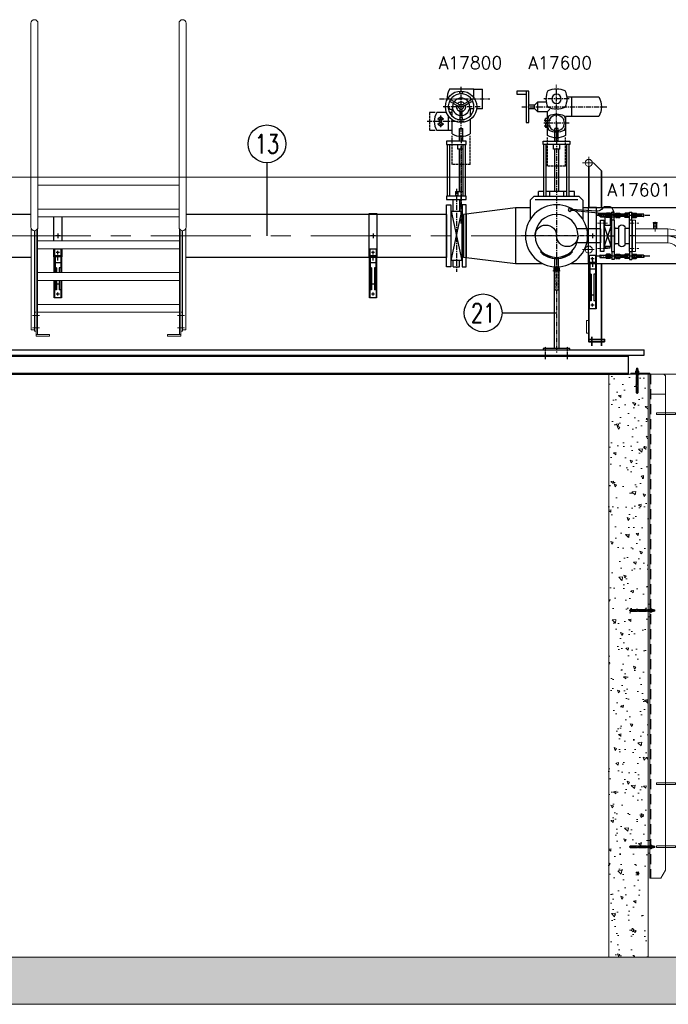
# Model space of a CAD drawing. Extents: x 1015120 to 1074570, y -977288 to -932471.
# Tile 15 of 26: x 1035053 to 1039169, y -945885 to -939635. Entities that reach past the tile are written whole.
import ezdxf
from ezdxf.enums import TextEntityAlignment as Align

# ---------------------------------------------------------------- set-up
doc = ezdxf.new("R2010")
doc.units = 0
for name, pattern in [('B0201', [50, 31.25, -6.25, 6.25, -6.25]), ('CENTER', [50.8, 31.75, -6.35, 6.35, -6.35]), ('CENTER2', [28.575, 19.05, -3.175, 3.175, -3.175]), ('CENTRO', [2, 1.25, -0.25, 0.25, -0.25]), ('HIDDEN', [9.525, 6.35, -3.175]), ('HIDDEN2', [4.7625, 3.175, -1.5875])]:
    doc.linetypes.add(name, pattern=pattern)
doc.layers.get('0').update_dxf_attribs({"linetype": 'CONTINUOUS'})
for name, color, linetype, lineweight in [('13', 3, 'CONTINUOUS', 13), ('25', 2, 'CONTINUOUS', 9), ('35', 1, 'CONTINUOUS', 9), ('50', 7, 'CONTINUOUS', 9), ('51', 1, 'CENTER', 9), ('Bemating', 2, 'CONTINUOUS', 35), ('hartkort', 12, 'CENTER2', 5), ('streepkort', 253, 'HIDDEN2', 5)]:
    doc.layers.add(name, color=color, linetype=linetype, lineweight=lineweight)
for name, color, linetype in [('Beluchtingstank', 253, 'CONTINUOUS'), ('INSTALLATIE', 6, 'CONTINUOUS'), ('TEKST', 4, 'CONTINUOUS')]:
    doc.layers.add(name, color=color, linetype=linetype)
doc.layers.add('MONTAGE', color=8, linetype='CONTINUOUS', plot=False)
doc.styles.add('MEM04', font='simplex.shx', dxfattribs={"width": 0.75})
doc.styles.get("Standard").update_dxf_attribs({"font": 'simplex.shx'})
pattern_1 = [(140, (1090678.94, -1056692.21), (15.93909, 182.18467), [19.05, -209.55]), (85, (1090678.94, -1056692.21), (-191.05664, -35.24283), [15.24, -167.64]), (190.451, (1090680.27, -1056677.03), (-175.11669, 146.9425), [16.19, -178.09]), (136.1842, (1090628.14, -1056692.2), (42.04233, 271.07904), [28.575, -314.325]), (186.6356, (1090631.64, -1056669.62), (-247.42556, 237.40423), [24.285, -267.135]), (81.184, (1090628.14, -1056692.2), (-247.4251, 237.4046), [22.86, -251.46]), (111, (1090640.84, -1056666.81), (102.26552, 151.61488), [19.05, -209.55]), (56, (1090640.84, -1056666.81), (-184.18797, 61.80203), [15.24, -167.64]), (161.4514, (1090649.36, -1056654.18), (-81.92286, 213.4165), [16.19, -178.09]), (127.5, (1090678.94, -1056692.21), (-84.55504, 3.088603), [0, -165.608, 0, -170.18, 0, -168.275]), (97.5, (1090678.94, -1056692.21), (-100.180575, 66.81966), [0, -97.028, 0, -161.798, 0, -64.135]), (57.5, (1090678.94, -1056748.85), (5.728744, 135.590595), [0, -63.5, 0, -198.12, 0, -262.89]), (47.5, (1090678.94, -1056774.25), (-25.42649, 148.12918), [0, -82.55, 0, -131.572, 0, -186.69])]

# ---------------------------------------------------------------- blocks, each defined once
blk = doc.blocks.new('LV350-250')
for p, q in [((0, 177.8), (330, 136.5)), ((0, -177.8), (0, 177.8)), ((330, -136.5), (330, 136.5)), ((0, -177.8), (330, -136.5))]:
    blk.add_line(p, q)
blk = doc.blocks.new('LF250')
for p, q in [((0, -197.5), (0, 197.5)), ((0, 197.5), (26, 197.5)), ((26, 197.5), (26, -197.5)), ((26, -136.5), (26, 136.5)), ((26, -197.5), (0, -197.5))]:
    blk.add_line(p, q)
blk = doc.blocks.new('Plaatafsluiter met Auma  250 Zijaanzicht')
at = {"layer": 'INSTALLATIE', "color": 8, "linetype": 'CENTER'}
for p, q in [((30, 609), (30, 949)), ((-108.1, 869), (213.1, 869)), ((150, 819), (-90, 819)), ((-100, 763), (-100, 689)), ((50, 726), (-190, 726)), ((-120, 743), (-80, 743)), ((-80, 709), (-120, 709))]:
    blk.add_line(p, q, dxfattribs=at)
at = {"layer": 'INSTALLATIE'}
for p, q in [((-42.6, 934), (110, 934)), ((110, 879), (110, 934)), ((110, 931.5), (166, 931.5)), ((166, 806.5), (166, 931.5)), ((-32.5, 848.2), (15.1, 820.7)), ((-26.5, 858.6), (21.1, 831.1)), ((86.5, 858.6), (38.9, 831.1)), ((92.5, 848.2), (44.9, 820.7)), ((110, 806.5), (110, 837)), ((-63.5, 783.5), (-124.6, 783.5)), ((-52.5, 762.5), (-52.5, 668.5)), ((-27.5, 783.5), (-43.9, 783.5)), ((-42.6, 804), (-22.9, 804)), ((-27.5, 760.5), (-27.5, 804)), ((24, 750.3), (24, 805.3)), ((36, 750.3), (36, 805.3)), ((111, 806.5), (83.6, 806.5)), ((87.5, 806.5), (87.5, 760.5)), ((166, 806.5), (129.2, 806.5)), ((-27.5, 647.4), (-27.5, 737.2)), ((87.5, 737.2), (87.5, 647.4)), ((-27.5, 668.5), (-124.6, 668.5)), ((20, 682), (40, 682)), ((20, 600), (20, 682)), ((40, 600), (40, 682)), ((62.5, 600), (-62.5, 600)), ((-62.5, 600), (-62.5, 579)), ((-62.5, 579), (62.5, 579)), ((-57.5, 251), (-57.5, 579)), ((-42.5, 251), (-42.5, 579)), ((10, 550), (10, 579)), ((42.5, 251), (42.5, 579)), ((57.5, 251), (57.5, 579)), ((62.5, 579), (62.5, 600)), ((42.5, 550), (10, 550)), ((17.5, 550), (17.5, 281)), ((-62.5, 251), (-62.5, 230)), ((62.5, 251), (-62.5, 251)), ((-5, 281), (-5, 251)), ((-5, 281), (42.5, 281)), ((10, 281), (10, 251)), ((62.5, 230), (62.5, 251)), ((-62.5, 230), (62.5, 230)), ((-20, 157.5), (-20, 230)), ((20, 230), (20, 157.5)), ((-34, 157.5), (34, -157.5)), ((-34, -157.5), (34, 157.5)), ((-34, 157.5), (34, 157.5)), ((-34, -157.5), (-34, 157.5)), ((34, 157.5), (34, -157.5)), ((34, -157.5), (-34, -157.5)), ((-20, -197.5), (-20, -157.5)), ((20, -197.5), (20, -157.5)), ((-20, -197.5), (20, -197.5))]:
    blk.add_line(p, q, dxfattribs=at)
at = {"layer": 'INSTALLATIE', "color": 8, "linetype": 'HIDDEN'}
for p, q in [((-170, 783.5), (-170, 668.5)), ((-27.5, 452), (-27.5, 634)), ((87.5, 452), (87.5, 634)), ((87.5, 452), (-27.5, 452))]:
    blk.add_line(p, q, dxfattribs=at)
at = {"layer": 'INSTALLATIE', "color": 8, "linetype": 'HIDDEN2'}
for p, q in [((-135, 783.5), (-170, 783.5)), ((-135, 668.5), (-170, 668.5))]:
    blk.add_line(p, q, dxfattribs=at)
at = {"layer": 'INSTALLATIE', "color": 1, "linetype": 'CENTER'}
for p, q in [((30, 622), (30, 171.6)), ((30, 77.4), (30, 572.8)), ((0, 297.6), (0, -227.5))]:
    blk.add_line(p, q, dxfattribs=at)
at = {"layer": 'INSTALLATIE'}
for centre, radius in [((30, 819), 100), ((30, 910), 9), ((30, 819), 15), ((-100, 743), 12), ((-100, 709), 12)]:
    blk.add_circle(centre, radius, dxfattribs=at)
for centre, radius, start, end in [((70, 869), 130, 149.99998, 182.69614), ((-21.3, 868.2), 11, 139.7134, 241.50235), ((30, 819), 82, 43.33232, 136.66768), ((81.3, 868.2), 11, 298.49765, 40.2866), ((30, 819), 82, 163.33232, 256.66768), ((70, 869), 130, 200.37879, 209.99998), ((-38.2, 838.8), 11, 58.49765, 160.2866), ((30, 819), 55, 276.26291, 263.73709), ((30, 819), 30, 161.53696, 258.46304), ((30, 819), 30, 41.53696, 138.46304), ((30, 819), 30, 281.53696, 18.46304), ((30, 819), 82, 283.33232, 16.66768), ((98.2, 838.8), 11, 19.7134, 121.50235), ((-25, 726), 115, 150, 210), ((13, 750), 11, 259.7134, 1.50235), ((47, 750), 11, 178.49765, 280.2866), ((30, 747), 115, 240, 300)]:
    blk.add_arc(centre, radius, start, end, dxfattribs=at)
at = {"layer": 'INSTALLATIE', "color": 8}
for start, end in [(142.70764, 157.29236), (22.70764, 37.29236), (262.70764, 277.29236)]:
    blk.add_arc((30, 819), 82, start, end, dxfattribs=at)
blk = doc.blocks.new('Plaatafsluiter met Auma  250 Vooraanzicht')
at = {"layer": 'INSTALLATIE', "color": 8, "linetype": 'CENTER'}
for p, q in [((0, 599), (0, 959)), ((220, 819), (-320, 819)), ((-80, 869), (80, 869)), ((-80, 716), (80, 716)), ((37.5, 733), (77.5, 733)), ((77.5, 699), (37.5, 699))]:
    blk.add_line(p, q, dxfattribs=at)
at = {"layer": 'INSTALLATIE'}
for p, q in [((-65, 881.5), (-268.3, 881.5)), ((-97.5, 756.5), (-97.5, 881.5)), ((175, 919), (193, 919)), ((175, 719), (175, 919)), ((193, 919), (253, 919)), ((193, 919), (193, 719)), ((253, 899), (193, 899)), ((253, 919), (253, 899)), ((63.5, 849), (120, 849)), ((140, 829), (120, 849)), ((120, 849), (120, 789)), ((140, 829), (175, 829)), ((140, 809), (140, 829)), ((-268.3, 756.5), (-57.5, 756.5)), ((-57.5, 756.5), (-57.5, 637.4)), ((57.5, 789), (43.4, 803.1)), ((120, 789), (57.5, 789)), ((57.5, 745), (57.5, 789)), ((120, 789), (140, 809)), ((175, 809), (140, 809)), ((53.8, 745), (69.5, 745)), ((57.4, 721), (69.5, 721)), ((57.4, 711), (69.5, 711)), ((57.5, 711), (57.5, 721)), ((69.5, 721), (69.5, 745)), ((69.5, 711), (69.5, 687)), ((193, 719), (175, 719)), ((-10, 600), (-10, 682)), ((-10, 682), (10, 682)), ((10, 600), (10, 682)), ((53.8, 687), (69.5, 687)), ((57.5, 637.4), (57.5, 687)), ((85, 600), (-85, 600)), ((-85, 600), (-85, 579)), ((-85, 579), (85, 579)), ((-80, 251), (-80, 579)), ((-65, 251), (-65, 579)), ((-20, 550), (-20, 579)), ((20, 550), (20, 579)), ((65, 251), (65, 579)), ((80, 251), (80, 579)), ((85, 579), (85, 600)), ((-20, 550), (20, 550)), ((-12.5, 550), (-12.5, 281)), ((12.5, 550), (12.5, 281)), ((-142, 251), (-167, 226)), ((142, 251), (-142, 251)), ((-115, 251), (-115, 281)), ((-115, 281), (-80, 281)), ((-65, 281), (65, 281)), ((-45, 281), (-45, 251)), ((45, 281), (45, 251)), ((80, 281), (115, 281)), ((115, 251), (115, 281)), ((142, 251), (167, 226)), ((-167, 226), (-167, 105.4)), ((135, 230), (-135, 230)), ((167, 226), (167, 105.4))]:
    blk.add_line(p, q, dxfattribs=at)
at = {"layer": 'INSTALLATIE', "color": 1, "linetype": 'CENTER'}
for p, q in [((0, 712), (0, -227.5)), ((-227.5, 0), (227.5, 0))]:
    blk.add_line(p, q, dxfattribs=at)
at = {"layer": 'INSTALLATIE', "color": 8, "linetype": 'HIDDEN'}
for p, q in [((-57.5, 442), (-57.5, 624)), ((57.5, 442), (57.5, 624)), ((-57.5, 442), (57.5, 442))]:
    blk.add_line(p, q, dxfattribs=at)
at = {"layer": 'INSTALLATIE'}
for centre, radius in [((0, 869), 30), ((0, 716), 50), ((0, 0), 197.5), ((0, 0), 136.5)]:
    blk.add_circle(centre, radius, dxfattribs=at)
for centre, radius, start, end in [((-160, 819), 125, 150, 210), ((65, 869), 130, 155.70485, 204.29523), ((0, 804), 130, 65.70485, 114.29523), ((-65, 869), 130, 335.70485, 24.29523), ((0, 934), 130, 245.70485, 294.29523), ((57.5, 716), 115, 155.70481, 204.29519), ((0, 658.5), 115, 65.70481, 114.29519), ((-57.5, 716), 115, 335.70481, 24.29519), ((0, 737), 115, 240, 300), ((0, 773.5), 115, 245.70481, 294.29519), ((68.2, 0), 68.2, 0, 180), ((-68.2, 0), 68.2, 180, 0)]:
    blk.add_arc(centre, radius, start, end, dxfattribs=at)
blk = doc.blocks.new('halfen 273.05 vooraanzicht')
for p, q in [((-25, -132.5), (-25, 141.5)), ((-25, 141.5), (25, 141.5)), ((25, 141.5), (25, -132.5)), ((-23, -82.5), (23, -82.5)), ((-23, -392.5), (-23, -82.5)), ((-19, -392.5), (-19, -82.5)), ((19, -82.5), (19, -392.5)), ((23, -82.5), (23, -392.5)), ((25, -127.5), (-25, -127.5)), ((25, -132.5), (-25, -132.5)), ((-9, -132.5), (-18, -132.5)), ((-18, -132.5), (-18, -342.5)), ((-18, -168.5), (18, -168.5)), ((18, -132.5), (9, -132.5)), ((18, -132.5), (18, -342.5)), ((-9, -202.9), (-18, -202.9)), ((-9, -202.9), (-9, -342.5)), ((18, -202.9), (9, -202.9)), ((9, -202.9), (9, -342.5)), ((-9, -304.9), (9, -304.9)), ((-9, -342.5), (-18, -342.5)), ((18, -342.5), (9, -342.5)), ((23, -392.5), (-23, -392.5))]:
    blk.add_line(p, q)
at = {"color": 1, "linetype": 'B0201'}
for p, q in [((10, -105.5), (-10, -105.5)), ((0, -115.5), (0, -95.5)), ((0, -156.5), (0, -116.5)), ((10, -369.5), (-10, -369.5)), ((0, -379.5), (0, -359.5))]:
    blk.add_line(p, q, dxfattribs=at)
at = {"layer": 'INSTALLATIE'}
for p, q in [((15.3, 0), (-15.3, 0)), ((0, 15.3), (0, -15.3))]:
    blk.add_line(p, q, dxfattribs=at)
blk = doc.blocks.new('halfen 355.60 vooraanzicht')
for p, q in [((-23, -122.5), (23, -122.5)), ((-23, -462.5), (-23, -122.5)), ((-19, -462.5), (-19, -122.5)), ((19, -122.5), (19, -462.5)), ((23, -122.5), (23, -462.5)), ((-9, -172.5), (-18, -172.5)), ((-18, -172.5), (-18, -412.5)), ((18, -172.5), (9, -172.5)), ((18, -172.5), (18, -412.5)), ((-18, -208.5), (18, -208.5)), ((-9, -242.9), (-18, -242.9)), ((-9, -242.9), (-9, -412.5)), ((18, -242.9), (9, -242.9)), ((9, -242.9), (9, -412.5)), ((-9, -374.9), (9, -374.9)), ((-9, -412.5), (-18, -412.5)), ((18, -412.5), (9, -412.5)), ((23, -462.5), (-23, -462.5))]:
    blk.add_line(p, q)
at = {"color": 1, "linetype": 'B0201'}
for p, q in [((10, -145.5), (-10, -145.5)), ((0, -155.5), (0, -135.5)), ((0, -449.5), (0, -429.5)), ((10, -439.5), (-10, -439.5))]:
    blk.add_line(p, q, dxfattribs=at)
at = {"layer": 'INSTALLATIE'}
for p, q in [((-25, 182.5), (25, 182.5)), ((-25, -172.5), (-25, 182.5)), ((25, -172.5), (25, 182.5)), ((15.3, 0), (-15.3, 0)), ((0, 15.3), (0, -15.3)), ((-25, -167.5), (25, -167.5)), ((-25, -172.5), (25, -172.5))]:
    blk.add_line(p, q, dxfattribs=at)
at = {"layer": 'INSTALLATIE', "color": 8}
blk.add_line((0, -156.5), (0, -196.5), dxfattribs=at)
blk = doc.blocks.new('staander 273 vooraanzicht')
at = {"layer": 'INSTALLATIE'}
for p, q in [((-96.5, 40), (-102.2, 34.3)), ((96.5, 40), (102.2, 34.3)), ((-10, -68), (-10, -7.7)), ((10, -7.7), (10, -68)), ((-18.5, -87), (-18.5, -84)), ((-18.5, -84), (18.5, -84)), ((18.5, -87), (-18.5, -87)), ((-17.3, -68), (17.3, -68)), ((-17.3, -68), (-17.3, -84)), ((-13.5, -579.3), (-13.5, -87)), ((-8.7, -68), (-8.7, -84)), ((8.7, -68), (8.7, -84)), ((13.5, -87), (13.5, -579.3)), ((17.3, -68), (17.3, -84)), ((18.5, -84), (18.5, -87)), ((85, -579.3), (-85, -579.3)), ((-85, -579.3), (-85, -587.3)), ((-85, -587.3), (85, -587.3)), ((85, -587.3), (85, -579.3))]:
    blk.add_line(p, q, dxfattribs=at)
at = {"layer": 'INSTALLATIE', "color": 1, "linetype": 'CENTER'}
blk.add_line((0, 0), (0, -603), dxfattribs=at)
at = {"layer": 'INSTALLATIE', "color": 1, "linetype": 'HIDDEN'}
for p, q in [((-10, -87), (-10, -208)), ((10, -87), (10, -208)), ((10, -208), (-10, -208))]:
    blk.add_line(p, q, dxfattribs=at)
at = {"layer": 'INSTALLATIE', "color": 1, "linetype": 'CENTER2'}
for p, q in [((-70, -647.3), (-70, -567.3)), ((70, -647.3), (70, -567.3))]:
    blk.add_line(p, q, dxfattribs=at)
at = {"layer": 'INSTALLATIE'}
for radius in [144.5, 136.5]:
    blk.add_arc((0, 136.5), radius, 225, 315, dxfattribs=at)
blk = doc.blocks.new('KOMP80')
for p, q in [((0, -100), (0, 100)), ((0, 100), (18, 100)), ((18, 100), (18, -100)), ((112, 100), (130, 100)), ((112, -100), (112, 100)), ((130, 100), (130, -100)), ((18, 49), (45, 49)), ((45, 49), (45, -49)), ((85, 49), (112, 49)), ((85, 49), (85, -49)), ((18, -49), (45, -49)), ((85, -49), (112, -49)), ((18, -100), (0, -100)), ((130, -100), (112, -100))]:
    blk.add_line(p, q)
for centre, start, end in [((65, 49), 0, 180), ((65, -49), 180, 0)]:
    blk.add_arc(centre, 20, start, end)
blk = doc.blocks.new('compensator dn 80')
blk.add_line((-112, -57.2), (-112, 57.2))
at = {"layer": 'INSTALLATIE', "color": 8, "linetype": 'CENTER'}
for p, q in [((113.2, 129.9), (-221.4, 129.9)), ((113.2, -129.9), (-221.4, -129.9))]:
    blk.add_line(p, q, dxfattribs=at)
at = {"layer": 'INSTALLATIE'}
for p, q in [((-204.2, 136.8), (-202.2, 137.9)), ((-204.2, 123), (-204.2, 136.8)), ((-202.2, 137.9), (-164.5, 137.9)), ((-163.3, 143.8), (-164.5, 141.4)), ((-152.7, 143.8), (-151.5, 141.4)), ((-150.3, 143.8), (-151.5, 141.4)), ((-139.7, 143.8), (-138.5, 141.4)), ((-138.5, 137.9), (-128.5, 137.9)), ((-113.5, 150), (-128.5, 150)), ((-128.5, 100), (-128.5, 150)), ((-113.5, 100), (-113.5, 150)), ((-103.5, 137.9), (-113.5, 137.9)), ((-102.3, 143.8), (-103.5, 141.4)), ((-91.7, 143.8), (-90.5, 141.4)), ((-89.3, 143.8), (-90.5, 141.4)), ((-78.7, 143.8), (-77.5, 141.4)), ((-31.5, 137.9), (-77.5, 137.9)), ((-44.3, 143.8), (-45.5, 141.4)), ((-33.7, 143.8), (-32.5, 141.4)), ((-31.3, 143.8), (-32.5, 141.4)), ((-20.7, 143.8), (-19.5, 141.4)), ((-16.5, 150), (-1.5, 150)), ((-16.5, 100), (-16.5, 150)), ((-16.5, 114.9), (-16.5, 144.9)), ((-1.5, 100), (-1.5, 150)), ((-1.5, 114.9), (-1.5, 144.9)), ((2.7, 143.8), (1.5, 141.4)), ((13.3, 143.8), (14.5, 141.4)), ((15.7, 143.8), (14.5, 141.4)), ((26.3, 143.8), (27.5, 141.4)), ((72.2, 137.9), (27.5, 137.9)), ((74.2, 136.8), (72.2, 137.9)), ((74.2, 123), (74.2, 136.8)), ((-202.2, 121.9), (-204.2, 123)), ((-202.2, 121.9), (-164.5, 121.9)), ((-163.3, 116.1), (-164.5, 118.4)), ((-152.7, 116.1), (-151.5, 118.4)), ((-150.3, 116.1), (-151.5, 118.4)), ((-139.7, 116.1), (-138.5, 118.4)), ((-138.5, 121.9), (-128.5, 121.9)), ((-133, 68.5), (-133, -68.5)), ((-133, 68.5), (-130, 68.5)), ((-103.5, 121.9), (-113.5, 121.9)), ((-102.3, 116.1), (-103.5, 118.4)), ((-91.7, 116.1), (-90.5, 118.4)), ((-89.3, 116.1), (-90.5, 118.4)), ((-78.7, 116.1), (-77.5, 118.4)), ((-31.5, 121.9), (-77.5, 121.9)), ((-44.3, 116.1), (-45.5, 118.4)), ((-33.7, 116.1), (-32.5, 118.4)), ((-31.3, 116.1), (-32.5, 118.4)), ((-20.7, 116.1), (-19.5, 118.4)), ((3, 68.5), (0, 68.5)), ((2.7, 116.1), (1.5, 118.4)), ((3, 68.5), (3, -68.5)), ((13.3, 116.1), (14.5, 118.4)), ((15.7, 116.1), (14.5, 118.4)), ((26.3, 116.1), (27.5, 118.4)), ((72.2, 121.9), (27.5, 121.9)), ((72.2, 121.9), (74.2, 123)), ((-202.2, -121.9), (-204.2, -123)), ((-204.2, -123), (-204.2, -136.8)), ((-202.2, -121.9), (-164.5, -121.9)), ((-163.3, -116.1), (-164.5, -118.4)), ((-152.7, -116.1), (-151.5, -118.4)), ((-150.3, -116.1), (-151.5, -118.4)), ((-139.7, -116.1), (-138.5, -118.4)), ((-138.5, -121.9), (-128.5, -121.9)), ((-133, -68.5), (-130, -68.5)), ((-128.5, -100), (-128.5, -150)), ((-113.5, -100), (-113.5, -150)), ((-103.5, -121.9), (-113.5, -121.9)), ((-102.3, -116.1), (-103.5, -118.4)), ((-91.7, -116.1), (-90.5, -118.4)), ((-89.3, -116.1), (-90.5, -118.4)), ((-78.7, -116.1), (-77.5, -118.4)), ((-31.5, -121.9), (-77.5, -121.9)), ((-44.3, -116.1), (-45.5, -118.4)), ((-33.7, -116.1), (-32.5, -118.4)), ((-31.3, -116.1), (-32.5, -118.4)), ((-20.7, -116.1), (-19.5, -118.4)), ((-16.5, -100), (-16.5, -150)), ((-16.5, -114.9), (-16.5, -144.9)), ((-1.5, -100), (-1.5, -150)), ((-1.5, -114.9), (-1.5, -144.9)), ((3, -68.5), (0, -68.5)), ((2.7, -116.1), (1.5, -118.4)), ((13.3, -116.1), (14.5, -118.4)), ((15.7, -116.1), (14.5, -118.4)), ((26.3, -116.1), (27.5, -118.4)), ((72.2, -121.9), (27.5, -121.9)), ((72.2, -121.9), (74.2, -123)), ((74.2, -123), (74.2, -136.8)), ((-204.2, -136.8), (-202.2, -137.9)), ((-202.2, -137.9), (-164.5, -137.9)), ((-163.3, -143.8), (-164.5, -141.4)), ((-152.7, -143.8), (-151.5, -141.4)), ((-150.3, -143.8), (-151.5, -141.4)), ((-139.7, -143.8), (-138.5, -141.4)), ((-138.5, -137.9), (-128.5, -137.9)), ((-113.5, -150), (-128.5, -150)), ((-103.5, -137.9), (-113.5, -137.9)), ((-102.3, -143.8), (-103.5, -141.4)), ((-91.7, -143.8), (-90.5, -141.4)), ((-89.3, -143.8), (-90.5, -141.4)), ((-78.7, -143.8), (-77.5, -141.4)), ((-31.5, -137.9), (-77.5, -137.9)), ((-44.3, -143.8), (-45.5, -141.4)), ((-33.7, -143.8), (-32.5, -141.4)), ((-31.3, -143.8), (-32.5, -141.4)), ((-20.7, -143.8), (-19.5, -141.4)), ((-16.5, -150), (-1.5, -150)), ((2.7, -143.8), (1.5, -141.4)), ((13.3, -143.8), (14.5, -141.4)), ((15.7, -143.8), (14.5, -141.4)), ((26.3, -143.8), (27.5, -141.4)), ((72.2, -137.9), (27.5, -137.9)), ((74.2, -136.8), (72.2, -137.9))]:
    blk.add_line(p, q, dxfattribs=at)
at = {"layer": 'INSTALLATIE', "linetype": 'Continuous'}
for p, q in [((-164.5, 118.4), (-164.5, 141.4)), ((-152.7, 143.8), (-163.3, 143.8)), ((-152.7, 136.8), (-163.3, 136.8)), ((-151.5, 118.4), (-151.5, 141.4)), ((-151.5, 118.4), (-151.5, 141.4)), ((-139.7, 143.8), (-150.3, 143.8)), ((-139.7, 136.8), (-150.3, 136.8)), ((-138.5, 118.4), (-138.5, 141.4)), ((-103.5, 118.4), (-103.5, 141.4)), ((-102.3, 143.8), (-91.7, 143.8)), ((-102.3, 136.8), (-91.7, 136.8)), ((-90.5, 118.4), (-90.5, 141.4)), ((-90.5, 118.4), (-90.5, 141.4)), ((-89.3, 143.8), (-78.7, 143.8)), ((-89.3, 136.8), (-78.7, 136.8)), ((-77.5, 118.4), (-77.5, 141.4)), ((-45.5, 118.4), (-45.5, 141.4)), ((-33.7, 143.8), (-44.3, 143.8)), ((-33.7, 136.8), (-44.3, 136.8)), ((-32.5, 118.4), (-32.5, 141.4)), ((-20.7, 143.8), (-31.3, 143.8)), ((-20.7, 136.8), (-31.3, 136.8)), ((-19.5, 114.9), (-19.5, 144.9)), ((-19.5, 144.9), (-16.5, 144.9)), ((1.5, 144.9), (-1.5, 144.9)), ((1.5, 114.9), (1.5, 144.9)), ((2.7, 143.8), (13.3, 143.8)), ((2.7, 136.8), (13.3, 136.8)), ((14.5, 118.4), (14.5, 141.4)), ((15.7, 143.8), (26.3, 143.8)), ((15.7, 136.8), (26.3, 136.8)), ((27.5, 118.4), (27.5, 141.4)), ((-152.7, 123), (-163.3, 123)), ((-152.7, 116.1), (-163.3, 116.1)), ((-139.7, 123), (-150.3, 123)), ((-139.7, 116.1), (-150.3, 116.1)), ((-102.3, 123), (-91.7, 123)), ((-102.3, 116.1), (-91.7, 116.1)), ((-89.3, 123), (-78.7, 123)), ((-89.3, 116.1), (-78.7, 116.1)), ((-33.7, 123), (-44.3, 123)), ((-33.7, 116.1), (-44.3, 116.1)), ((-20.7, 123), (-31.3, 123)), ((-20.7, 116.1), (-31.3, 116.1)), ((-19.5, 114.9), (-16.5, 114.9)), ((1.5, 114.9), (-1.5, 114.9)), ((2.7, 123), (13.3, 123)), ((2.7, 116.1), (13.3, 116.1)), ((15.7, 123), (26.3, 123)), ((15.7, 116.1), (26.3, 116.1)), ((-164.5, -118.4), (-164.5, -141.4)), ((-152.7, -116.1), (-163.3, -116.1)), ((-152.7, -123), (-163.3, -123)), ((-151.5, -118.4), (-151.5, -141.4)), ((-151.5, -118.4), (-151.5, -141.4)), ((-139.7, -116.1), (-150.3, -116.1)), ((-139.7, -123), (-150.3, -123)), ((-138.5, -118.4), (-138.5, -141.4)), ((-103.5, -118.4), (-103.5, -141.4)), ((-102.3, -116.1), (-91.7, -116.1)), ((-102.3, -123), (-91.7, -123)), ((-90.5, -118.4), (-90.5, -141.4)), ((-90.5, -118.4), (-90.5, -141.4)), ((-89.3, -116.1), (-78.7, -116.1)), ((-89.3, -123), (-78.7, -123)), ((-77.5, -118.4), (-77.5, -141.4)), ((-45.5, -118.4), (-45.5, -141.4)), ((-33.7, -116.1), (-44.3, -116.1)), ((-33.7, -123), (-44.3, -123)), ((-32.5, -118.4), (-32.5, -141.4)), ((-20.7, -116.1), (-31.3, -116.1)), ((-20.7, -123), (-31.3, -123)), ((-19.5, -114.9), (-19.5, -144.9)), ((-19.5, -114.9), (-16.5, -114.9)), ((1.5, -114.9), (-1.5, -114.9)), ((1.5, -114.9), (1.5, -144.9)), ((2.7, -116.1), (13.3, -116.1)), ((2.7, -123), (13.3, -123)), ((14.5, -118.4), (14.5, -141.4)), ((15.7, -116.1), (26.3, -116.1)), ((15.7, -123), (26.3, -123)), ((27.5, -118.4), (27.5, -141.4)), ((-152.7, -136.8), (-163.3, -136.8)), ((-152.7, -143.8), (-163.3, -143.8)), ((-139.7, -136.8), (-150.3, -136.8)), ((-139.7, -143.8), (-150.3, -143.8)), ((-102.3, -136.8), (-91.7, -136.8)), ((-102.3, -143.8), (-91.7, -143.8)), ((-89.3, -136.8), (-78.7, -136.8)), ((-89.3, -143.8), (-78.7, -143.8)), ((-33.7, -136.8), (-44.3, -136.8)), ((-33.7, -143.8), (-44.3, -143.8)), ((-20.7, -136.8), (-31.3, -136.8)), ((-20.7, -143.8), (-31.3, -143.8)), ((-19.5, -144.9), (-16.5, -144.9)), ((1.5, -144.9), (-1.5, -144.9)), ((2.7, -136.8), (13.3, -136.8)), ((2.7, -143.8), (13.3, -143.8)), ((15.7, -136.8), (26.3, -136.8)), ((15.7, -143.8), (26.3, -143.8))]:
    blk.add_line(p, q, dxfattribs=at)
at = {"layer": 'INSTALLATIE'}
for centre, radius, start, end in [((-143.7, 129.9), 20.8, 160.52878, 199.47122), ((-157.4, 140.3), 6.88, 149.7679, 210.2321), ((-158.6, 140.3), 6.88, 329.7679, 30.2321), ((-172.3, 129.9), 20.8, 340.52878, 19.47122), ((-130.7, 129.9), 20.8, 160.52878, 199.47122), ((-144.4, 140.3), 6.88, 149.7679, 210.2321), ((-145.6, 140.3), 6.88, 329.7679, 30.2321), ((-159.3, 129.9), 20.8, 340.52878, 19.47122), ((-82.7, 129.9), 20.8, 160.52878, 199.47122), ((-96.4, 140.3), 6.88, 149.7679, 210.2321), ((-97.6, 140.3), 6.88, 329.7679, 30.2321), ((-111.3, 129.9), 20.8, 340.52878, 19.47122), ((-69.7, 129.9), 20.8, 160.52878, 199.47122), ((-83.4, 140.3), 6.88, 149.7679, 210.2321), ((-84.6, 140.3), 6.88, 329.7679, 30.2321), ((-98.3, 129.9), 20.8, 340.52878, 19.47122), ((-24.7, 129.9), 20.8, 160.52878, 199.47122), ((-38.4, 140.3), 6.88, 149.7679, 210.2321), ((-39.6, 140.3), 6.88, 329.7679, 30.2321), ((-53.3, 129.9), 20.8, 340.52878, 19.47122), ((-11.7, 129.9), 20.8, 160.52878, 199.47122), ((-25.4, 140.3), 6.88, 149.7679, 210.2321), ((-26.6, 140.3), 6.88, 329.7679, 30.2321), ((-40.3, 129.9), 20.8, 340.52878, 19.47122), ((22.3, 129.9), 20.8, 160.52878, 199.47122), ((8.6, 140.3), 6.88, 149.7679, 210.2321), ((7.4, 140.3), 6.88, 329.7679, 30.2321), ((-6.3, 129.9), 20.8, 340.52878, 19.47122), ((35.3, 129.9), 20.8, 160.52878, 199.47122), ((21.6, 140.3), 6.88, 149.7679, 210.2321), ((20.4, 140.3), 6.88, 329.7679, 30.2321), ((6.7, 129.9), 20.8, 340.52878, 19.47122), ((-157.4, 119.5), 6.88, 149.7679, 210.2321), ((-158.6, 119.5), 6.88, 329.7679, 30.2321), ((-144.4, 119.5), 6.88, 149.7679, 210.2321), ((-145.6, 119.5), 6.88, 329.7679, 30.2321), ((-96.4, 119.5), 6.88, 149.7679, 210.2321), ((-97.6, 119.5), 6.88, 329.7679, 30.2321), ((-83.4, 119.5), 6.88, 149.7679, 210.2321), ((-84.6, 119.5), 6.88, 329.7679, 30.2321), ((-38.4, 119.5), 6.88, 149.7679, 210.2321), ((-39.6, 119.5), 6.88, 329.7679, 30.2321), ((-25.4, 119.5), 6.88, 149.7679, 210.2321), ((-26.6, 119.5), 6.88, 329.7679, 30.2321), ((8.6, 119.5), 6.88, 149.7679, 210.2321), ((7.4, 119.5), 6.88, 329.7679, 30.2321), ((21.6, 119.5), 6.88, 149.7679, 210.2321), ((20.4, 119.5), 6.88, 329.7679, 30.2321), ((-143.7, -129.9), 20.8, 160.52878, 199.47122), ((-157.4, -119.5), 6.88, 149.7679, 210.2321), ((-158.6, -119.5), 6.88, 329.7679, 30.2321), ((-172.3, -129.9), 20.8, 340.52878, 19.47122), ((-130.7, -129.9), 20.8, 160.52878, 199.47122), ((-144.4, -119.5), 6.88, 149.7679, 210.2321), ((-145.6, -119.5), 6.88, 329.7679, 30.2321), ((-159.3, -129.9), 20.8, 340.52878, 19.47122), ((-82.7, -129.9), 20.8, 160.52878, 199.47122), ((-96.4, -119.5), 6.88, 149.7679, 210.2321), ((-97.6, -119.5), 6.88, 329.7679, 30.2321), ((-111.3, -129.9), 20.8, 340.52878, 19.47122), ((-69.7, -129.9), 20.8, 160.52878, 199.47122), ((-83.4, -119.5), 6.88, 149.7679, 210.2321), ((-84.6, -119.5), 6.88, 329.7679, 30.2321), ((-98.3, -129.9), 20.8, 340.52878, 19.47122), ((-24.7, -129.9), 20.8, 160.52878, 199.47122), ((-38.4, -119.5), 6.88, 149.7679, 210.2321), ((-39.6, -119.5), 6.88, 329.7679, 30.2321), ((-53.3, -129.9), 20.8, 340.52878, 19.47122), ((-11.7, -129.9), 20.8, 160.52878, 199.47122), ((-25.4, -119.5), 6.88, 149.7679, 210.2321), ((-26.6, -119.5), 6.88, 329.7679, 30.2321), ((-40.3, -129.9), 20.8, 340.52878, 19.47122), ((22.3, -129.9), 20.8, 160.52878, 199.47122), ((8.6, -119.5), 6.88, 149.7679, 210.2321), ((7.4, -119.5), 6.88, 329.7679, 30.2321), ((-6.3, -129.9), 20.8, 340.52878, 19.47122), ((35.3, -129.9), 20.8, 160.52878, 199.47122), ((21.6, -119.5), 6.88, 149.7679, 210.2321), ((20.4, -119.5), 6.88, 329.7679, 30.2321), ((6.7, -129.9), 20.8, 340.52878, 19.47122), ((-157.4, -140.3), 6.88, 149.7679, 210.2321), ((-158.6, -140.3), 6.88, 329.7679, 30.2321), ((-144.4, -140.3), 6.88, 149.7679, 210.2321), ((-145.6, -140.3), 6.88, 329.7679, 30.2321), ((-96.4, -140.3), 6.88, 149.7679, 210.2321), ((-97.6, -140.3), 6.88, 329.7679, 30.2321), ((-83.4, -140.3), 6.88, 149.7679, 210.2321), ((-84.6, -140.3), 6.88, 329.7679, 30.2321), ((-38.4, -140.3), 6.88, 149.7679, 210.2321), ((-39.6, -140.3), 6.88, 329.7679, 30.2321), ((-25.4, -140.3), 6.88, 149.7679, 210.2321), ((-26.6, -140.3), 6.88, 329.7679, 30.2321), ((8.6, -140.3), 6.88, 149.7679, 210.2321), ((7.4, -140.3), 6.88, 329.7679, 30.2321), ((21.6, -140.3), 6.88, 149.7679, 210.2321), ((20.4, -140.3), 6.88, 329.7679, 30.2321)]:
    blk.add_arc(centre, radius, start, end, dxfattribs=at)
at = {"layer": 'TEKST'}
for p, q in [((-145, 0), (-115, 0)), ((15, 0), (-15, 0))]:
    blk.add_line(p, q, dxfattribs=at)
at = {"layer": 'INSTALLATIE'}
blk.add_blockref('KOMP80', (-130, 0), dxfattribs=at)
blk = doc.blocks.new('VK80ZA')
for p, q in [((60, 139), (-45, 139)), ((-45, 121), (-45, 139)), ((60, 133), (-45, 133)), ((-25.8, 177), (-34.7, 161.5)), ((0, 143), (-27.4, 146.6)), ((11.7, 187), (-8.5, 187)), ((-8, 144.1), (-8, 139)), ((60, 143), (0, 143)), ((8, 139), (8, 143)), ((25.9, 181.1), (39, 168)), ((45, 133), (45, 121)), ((49, 139), (49, 143)), ((49, 126), (49, 133)), ((49, 126), (55, 126)), ((57.1, 133), (55, 126)), ((60, 143), (58.8, 139)), ((60, 143), (230.9, 161)), ((60, 133), (60, 139)), ((70, 156.4), (230.3, 167.6)), ((45, 121), (-45, 121)), ((-23, -65), (-23, 65)), ((-23, 65), (23, 65)), ((-23, -65), (23, 65)), ((-23, 65), (23, -65)), ((-15, 121), (-15, 65)), ((15, 65), (15, 121)), ((23, 65), (23, -65)), ((23, -65), (-23, -65)), ((-15, -78), (-15, -65)), ((-15, -78), (15, -78)), ((15, -65), (15, -78))]:
    blk.add_line(p, q)
blk.add_circle((240, 165.1), 10)
for centre, radius, start, end in [((-26.1, 156.5), 10, 150, 262.5), ((-8.5, 167), 20, 90, 150), ((11.7, 167), 20, 45, 90), ((67.2, 196.3), 40, 225, 274)]:
    blk.add_arc(centre, radius, start, end)
blk = doc.blocks.new('LF80')
for p, q in [((0, 100), (20, 100)), ((0, -100), (0, 100)), ((20, 100), (20, -100)), ((20, -44.45), (20, 44.45)), ((20, -100), (0, -100))]:
    blk.add_line(p, q)
blk = doc.blocks.new('A$C516B45CA')
at = {"layer": '25', "ltscale": 25}
blk.add_line((0, 2975.3), (-100, 2975.3), dxfattribs=at)
at = {"layer": '50', "ltscale": 20}
for p, q in [((-100, 3091.6), (-90, 3101.6)), ((-100, 3091.6), (-100, -46.5)), ((-90, 3101.6), (0, 3101.6)), ((0, 3101.6), (0, -98.4)), ((-70, -98.4), (0, -98.4))]:
    blk.add_line(p, q, dxfattribs=at)
at = {"layer": '50', "ltscale": 25}
blk.add_line((-70, -98.4), (-100, -46.5), dxfattribs=at)
blk.add_lwpolyline([(0, 3107.6), (0, 3101.6), (120, 3101.6), (120, 3107.6)], close=True, dxfattribs=at)
at = {"layer": '50', "ltscale": 20}
for points in [[(0, 1561.6), (0, 1641.6), (10, 1641.6), (10, 1561.6)], [(0, 61.6), (0, 141.6), (10, 141.6), (10, 61.6)]]:
    blk.add_lwpolyline(points, close=True, dxfattribs=at)
at = {"layer": 'hartkort', "ltscale": 20}
for p, q in [((80, 3137.1), (80, 3078.1)), ((53.8, 1601.6), (-33.8, 1601.6)), ((53.8, 101.6), (-33.8, 101.6))]:
    blk.add_line(p, q, dxfattribs=at)
at = {"layer": 'streepkort', "ltscale": 20}
blk.add_line((-6, 3101.6), (-6, -98.4), dxfattribs=at)
blk = doc.blocks.new('chemankm12v')
for p, q in [((-12, 17.5), (12, 17.5)), ((-12, 15), (-12, 17.5)), ((12, 15), (-12, 15)), ((-11, 27.4), (-11, 18.4)), ((8.2, 28.3), (-8.2, 28.3)), ((8.2, 17.5), (-8.2, 17.5)), ((-4.9, 38), (-6, 36.9)), ((-6, 36.9), (-6, 28.3)), ((6, 36.9), (-6, 36.9)), ((-6, 15), (-6, 0)), ((-6, 0), (6, 0)), ((-5.5, 27.4), (-5.5, 18.4)), ((-4.9, 38), (-4.3, 42)), ((-4.9, 38), (4.9, 38)), ((-4.9, 0), (-4.9, -5)), ((-4.6, 40), (4.6, 40)), ((-4.3, 42), (-4.3, 46.6)), ((-4.3, 42), (4.3, 42)), ((-3.2, 47), (3.2, 47)), ((-2.2, 42), (-2.2, 46.6)), ((2.2, 42), (2.2, 46.6)), ((4.3, 42), (4.3, 46.6)), ((4.9, 38), (4.3, 42)), ((6, 36.9), (4.9, 38)), ((4.9, 0), (4.9, -5)), ((5.5, 27.4), (5.5, 18.4)), ((6, 36.9), (6, 28.3)), ((6, 15), (6, 0)), ((11, 27.4), (11, 18.4)), ((12, 17.5), (12, 15)), ((-6, -5), (-6, -107)), ((-6, -5), (6, -5)), ((6, -5), (6, -107)), ((0, -113), (-6, -107)), ((1.1, -111.9), (-1.1, -111.9)), ((0, -113), (6, -107))]:
    blk.add_line(p, q)
for centre, radius, start, end in [((-8.2, 23.8), 4.47, 52.12112, 127.87888), ((-8.2, 22), 4.47, 232.12112, 307.87888), ((0, 11.8), 16.5, 70.52878, 109.47122), ((0, 34), 16.5, 250.52878, 289.47122), ((-3.2, 45.4), 1.65, 49.0885, 130.9115), ((0, 40.9), 6.1, 69.21566, 110.78434), ((3.2, 45.4), 1.65, 49.0885, 130.9115), ((8.2, 23.8), 4.47, 52.12112, 127.87888), ((8.2, 22), 4.47, 232.12112, 307.87888)]:
    blk.add_arc(centre, radius, start, end)
for centre, major_axis, ratio, start_param, end_param in [((-3.2, 42), (0.25, 2), 0.535001, 1.637385, 4.778977), ((0, 42), (-2.14, 0.37), 0.919742, 0.185686, 3.327278), ((3.2, 42), (-0.25, 2), 0.535001, 1.504208, 4.645801)]:
    blk.add_ellipse(centre, major_axis=major_axis, ratio=ratio, start_param=start_param, end_param=end_param)
at = {"layer": '25'}
for p, q in [((-4.9, 28.3), (-4.9, 38)), ((-4.9, 0), (-4.9, 15)), ((4.9, 38), (4.9, 28.3)), ((4.9, 15), (4.9, 0)), ((-4.9, -108.1), (-4.9, -5)), ((4.9, -5), (4.9, -108.1))]:
    blk.add_line(p, q, dxfattribs=at)
at = {"layer": 'hartkort'}
blk.add_line((0, -116), (0, 50), dxfattribs=at)
blk = doc.blocks.new('LB80')
for p, q in [((0, -44.45), (0, 44.45)), ((158.95, -114.5), (70.05, -114.5))]:
    blk.add_line(p, q)
for radius in [158.95, 70.05]:
    blk.add_arc((0, -114.5), radius, 0, 90)

msp = doc.modelspace()

# ---------------------------------------------------------------- hatches: boundary and pattern name
at = {"layer": 'Beluchtingstank', "lineweight": 9}
h = msp.add_hatch(dxfattribs=at)
h.set_pattern_fill('AR-CONC', color=256, angle=90, style=0)
h.set_pattern_definition(pattern_1)
h.paths.add_polyline_path([(1025541.9, -941335.3), (1025541.9, -945885.3), (1052291.5, -945885.3), (1052291.5, -941335.3), (1051991.5, -941335.3), (1051991.5, -945585.3), (1025841.9, -945585.3), (1025841.9, -941335.3)])
h = msp.add_hatch(dxfattribs=at)
h.set_pattern_fill('AR-CONC', color=256, angle=90, style=0)
h.set_pattern_definition(pattern_1)
h.paths.add_polyline_path([(1038791.5, -941885.3), (1038791.5, -945585.3), (1039041.1, -945585.3), (1039041.1, -941885.3)])

# ---------------------------------------------------------------- linework, layer by layer
for p, q in [((1035270, -941038.9), (1035270, -940887.1)), ((1035320, -940887.1), (1035320, -941038.9)), ((1035270, -941140), (1035270, -941088.9)), ((1035272, -941090), (1035318, -941090)), ((1035272, -941240.7), (1035272, -941090)), ((1035276, -941240.7), (1035276, -941090)), ((1035314, -941090), (1035314, -941240.7)), ((1035318, -941090), (1035318, -941240.7)), ((1035320, -941088.9), (1035320, -941140)), ((1035320, -941135), (1035270, -941135)), ((1035320, -941140), (1035270, -941140)), ((1035286, -941140), (1035277, -941140)), ((1035277, -941140), (1035277, -941240.7)), ((1035277, -941176), (1035313, -941176)), ((1035313, -941140), (1035304, -941140)), ((1035313, -941140), (1035313, -941240.7)), ((1035286, -941210.4), (1035277, -941210.4)), ((1035286, -941210.4), (1035286, -941240.7)), ((1035313, -941210.4), (1035304, -941210.4)), ((1035304, -941210.4), (1035304, -941240.7)), ((1035272, -941400), (1035272, -941290.7)), ((1035276, -941400), (1035276, -941290.7)), ((1035277, -941290.7), (1035277, -941350)), ((1035286, -941290.7), (1035286, -941350)), ((1035286, -941312.3), (1035304, -941312.3)), ((1035304, -941290.7), (1035304, -941350)), ((1035313, -941290.7), (1035313, -941350)), ((1035314, -941290.7), (1035314, -941400)), ((1035318, -941290.7), (1035318, -941400)), ((1035286, -941350), (1035277, -941350)), ((1035313, -941350), (1035304, -941350)), ((1035318, -941400), (1035272, -941400))]:
    msp.add_line(p, q)
at = {"color": 1, "linetype": 'B0201'}
for p, q in [((1035305, -941113), (1035285, -941113)), ((1035295, -941123), (1035295, -941103)), ((1035295, -941164), (1035295, -941124)), ((1035295, -941387), (1035295, -941367)), ((1035305, -941377), (1035285, -941377))]:
    msp.add_line(p, q, dxfattribs=at)
at = {"layer": '13'}
for p, q in [((1038624, -940544.3), (1038686.5, -940544.3)), ((1038664, -940506.6), (1038664, -940582)), ((1038624, -941094.3), (1038699.4, -941094.3))]:
    msp.add_line(p, q, dxfattribs=at)
at = {"layer": '25'}
for p, q in [((1035124, -940952.1), (1035124, -939657.8)), ((1035169, -940952.1), (1035169, -939657.8)), ((1036064, -940952.1), (1036064, -939657.8)), ((1036109, -940952.1), (1036109, -939657.8)), ((1036066.5, -940635.3), (1035166.5, -940635.3)), ((1036066.5, -940685.3), (1035166.5, -940685.3)), ((1036066.5, -940837.1), (1035166.5, -940837.1)), ((1036066.5, -940887.1), (1035166.5, -940887.1)), ((1035126.5, -941603.1), (1035126.5, -940962.4)), ((1035146.5, -941491.9), (1035146.5, -940974.6)), ((1036086.5, -941491.9), (1036086.5, -940974.6)), ((1036106.5, -941603.1), (1036106.5, -940962.4)), ((1036066.5, -941038.9), (1035166.5, -941038.9)), ((1036066.5, -941088.9), (1035166.5, -941088.9)), ((1036066.5, -941240.7), (1035166.5, -941240.7)), ((1036066.5, -941290.7), (1035166.5, -941290.7)), ((1036066.5, -941442.5), (1035166.5, -941442.5)), ((1036066.5, -941492.5), (1035166.5, -941492.5)), ((1035134.1, -941511.9), (1035178.2, -941511.9)), ((1036098.8, -941511.9), (1036054.8, -941511.9)), ((1035126.5, -941603.1), (1035146.5, -941603.1)), ((1035134.1, -941591.9), (1035178.2, -941591.9)), ((1036098.8, -941591.9), (1036054.8, -941591.9)), ((1036106.5, -941603.1), (1036086.5, -941603.1)), ((1035156.5, -941634.3), (1035241.5, -941634.3)), ((1035156.5, -941634.3), (1035156.5, -941643.2)), ((1035156.5, -941643.2), (1035241.5, -941643.2)), ((1035241.5, -941643.2), (1035241.5, -941634.3)), ((1035991.5, -941634.3), (1036076.5, -941634.3)), ((1035991.5, -941643.2), (1035991.5, -941634.3)), ((1036076.5, -941643.2), (1035991.5, -941643.2)), ((1036076.5, -941634.3), (1036076.5, -941643.2))]:
    msp.add_line(p, q, dxfattribs=at)
at = {"layer": '25', "ltscale": 20}
msp.add_line((1039094.4, -940928.8), (1039076.6, -940928.8), dxfattribs=at)
at = {"layer": '25'}
for points in [[(1035156.5, -940972.2), (1035156.5, -941634.3), (1035166.5, -941634.3), (1035166.5, -940962.4)], [(1036066.5, -940962.4), (1036066.5, -941634.3), (1036076.5, -941634.3), (1036076.5, -940972.2)]]:
    msp.add_lwpolyline(points, dxfattribs=at)
for points in [[(1035146.5, -941611.9), (1035146.5, -941491.9), (1035156.5, -941491.9), (1035156.5, -941611.9)], [(1036086.5, -941611.9), (1036086.5, -941491.9), (1036076.5, -941491.9), (1036076.5, -941611.9)]]:
    msp.add_lwpolyline(points, close=True, dxfattribs=at)
for centre, start, end in [((1035146.5, -939657.8), 0, 180), ((1036086.5, -939657.8), 0, 180), ((1035146.5, -940952.1), 180, 0), ((1036086.5, -940952.1), 180, 0)]:
    msp.add_arc(centre, 22.5, start, end, dxfattribs=at)
at = {"layer": '35'}
for q in [(1038686.5, -940544.3), (1038744, -940594.3)]:
    msp.add_line((1038694, -940544.3), q, dxfattribs=at)
msp.add_lwpolyline([(1038664, -941624.3), (1038649, -941624.3), (1038649, -941544.3), (1038664, -941544.3)], close=True, dxfattribs=at)
at = {"layer": '50', "ltscale": 25}
for p, q in [((1039072.3, -940927.8), (1039072.3, -940923.5)), ((1039072.3, -940923.5), (1039098.6, -940923.5)), ((1039075, -940927.8), (1039072.3, -940927.8)), ((1039077.8, -940927.8), (1039077.8, -940923.5)), ((1039093.1, -940927.8), (1039093.1, -940923.5)), ((1039094.4, -940927.8), (1039098.6, -940927.8)), ((1039098.6, -940927.8), (1039098.6, -940923.5))]:
    msp.add_line(p, q, dxfattribs=at)
at = {"layer": '50', "ltscale": 20}
for p, q in [((1039075, -940962.8), (1039075, -940927.8)), ((1039075, -940927.8), (1039096, -940927.8)), ((1039077.6, -940928.8), (1039076.6, -940927.8)), ((1039093.4, -940928.8), (1039094.4, -940927.8)), ((1039096, -940927.8), (1039096, -940962.8)), ((1038961.1, -940962.8), (1039166.6, -940962.8)), ((1039096, -940962.8), (1039075, -940962.8)), ((1038961.1, -941051.7), (1039166.6, -941051.7))]:
    msp.add_line(p, q, dxfattribs=at)
at = {"layer": '50', "ltscale": 25}
for points in [[(1039214.4, -942131), (1039094.2, -942131), (1039094.2, -942141), (1039214.4, -942141)], [(1039213.9, -944480.3), (1039093.8, -944480.3), (1039093.8, -944490.3), (1039213.9, -944490.3)], [(1039213.9, -944880.3), (1039093.8, -944880.3), (1039093.8, -944890.3), (1039213.9, -944890.3)]]:
    msp.add_lwpolyline(points, close=True, dxfattribs=at)
at = {"layer": '50'}
for centre in [(1038664, -940544.3), (1038664, -941094.3)]:
    msp.add_circle(centre, 22.5, dxfattribs=at)
at = {"layer": '51', "ltscale": 20}
msp.add_arc((1039161.3, -941127.1), 119.9, 2.52875, 87.47125, dxfattribs=at)
at = {"layer": 'Beluchtingstank', "lineweight": 9, "ltscale": 0.01}
msp.add_line((1032191.9, -940635.3), (1045641.5, -940635.3), dxfattribs=at)
at = {"layer": 'Beluchtingstank', "lineweight": 9}
for p, q in [((1032191.9, -941885.3), (1045641.1, -941885.3)), ((1038791.5, -945585.3), (1038791.5, -941885.3)), ((1038791.5, -941885.3), (1039041.1, -941885.3)), ((1039041.1, -941885.3), (1039041.1, -945585.3))]:
    msp.add_line(p, q, dxfattribs=at)
at = {"layer": 'Beluchtingstank', "lineweight": 9, "ltscale": 100}
for p, q in [((1051991.5, -945585.3), (1025841.9, -945585.3)), ((1052291.5, -945885.3), (1025541.9, -945885.3))]:
    msp.add_line(p, q, dxfattribs=at)
at = {"layer": 'Bemating'}
for p, q in [((1038664, -940824.8), (1038664, -940566.8)), ((1038744, -940829.7), (1038744, -940594.3)), ((1038744, -941664.3), (1038744, -941185.3)), ((1038664, -941664.3), (1038664, -941469.8)), ((1038684, -941648.9), (1038684, -941705.4)), ((1038744, -941648.9), (1038744, -941705.4))]:
    msp.add_line(p, q, dxfattribs=at)
msp.add_lwpolyline([(1038764, -941679.3), (1038664, -941679.3), (1038664, -941664.3), (1038764, -941664.3)], close=True, dxfattribs=at)
at = {"layer": 'hartkort', "ltscale": 25}
msp.add_line((1039085.5, -940980.6), (1039085.5, -940917.8), dxfattribs=at)
at = {"layer": 'hartkort', "ltscale": 20}
for p in [(1038934.1, -941007.3), (1038941.1, -941007.3), (1038941.1, -941007.3)]:
    msp.add_line(p, (1039166.6, -941007.3), dxfattribs=at)
at = {"layer": 'INSTALLATIE'}
for p, q in [((1035124, -940870.9), (1033195.4, -940871)), ((1037762.1, -940870.8), (1036109, -940870.8)), ((1038292.6, -940829.5), (1038200.1, -940829.5)), ((1045797.5, -940829.7), (1038626.6, -940829.7)), ((1035295, -940992.2), (1035295, -941022.8)), ((1038739.1, -940962.8), (1038588.5, -940962.8)), ((1035310.3, -941007.5), (1035279.7, -941007.5)), ((1038739.1, -941051.7), (1038588.7, -941051.7)), ((1035126.5, -941143.9), (1033195.4, -941144)), ((1037762.1, -941143.8), (1036106.5, -941143.8)), ((1038373.6, -941185.1), (1038200.1, -941185.1)), ((1045797.5, -941185.3), (1038545.1, -941185.3)), ((1032216.7, -941731.3), (1039016.7, -941731.3)), ((1039016.7, -941765.3), (1039016.7, -941731.3)), ((1032216.7, -941765.3), (1039016.7, -941765.3)), ((1032316.7, -941765.3), (1038916.7, -941765.3)), ((1032316.7, -941771.6), (1038916.7, -941771.6)), ((1038916.7, -941885.3), (1038916.7, -941765.3)), ((1032316.7, -941879), (1038916.7, -941879)), ((1032316.7, -941885.3), (1038916.7, -941885.3))]:
    msp.add_line(p, q, dxfattribs=at)
at = {"layer": 'INSTALLATIE', "color": 1, "linetype": 'CENTRO', "lineweight": 5, "ltscale": 25}
for p, q in [((1038782.8, -940927.3), (1038719.3, -940927.3)), ((1038919.3, -940927.3), (1038982.8, -940927.3)), ((1038782.8, -941087.3), (1038719.3, -941087.3)), ((1038919.3, -941087.3), (1038982.8, -941087.3))]:
    msp.add_line(p, q, dxfattribs=at)
at = {"layer": 'INSTALLATIE', "color": 8, "linetype": 'CENTER', "lineweight": 5, "ltscale": 20}
msp.add_line((1031820.9, -941007.5), (1052861.4, -941007.5), dxfattribs=at)
at = {"layer": 'MONTAGE'}
for p, q in [((1036622, -940543.6), (1036622, -941007.5)), ((1038113.8, -941496.4), (1038459.6, -941496.4))]:
    msp.add_line(p, q, dxfattribs=at)
for centre in [(1036622, -940423.6), (1037993.8, -941496.4)]:
    msp.add_circle(centre, 120, dxfattribs=at)
at = {"layer": 'streepkort', "ltscale": 20}
for p, q in [((1039076.6, -940945.3), (1039076.6, -940927.8)), ((1039077.6, -940962.8), (1039077.6, -940928.8)), ((1039093.4, -940962.8), (1039093.4, -940928.8)), ((1039094.4, -940945.3), (1039094.4, -940927.8)), ((1039094.4, -940945.3), (1039076.6, -940945.3)), ((1039076.6, -940945.3), (1039077.6, -940946.3)), ((1039093.4, -940946.3), (1039077.6, -940946.3)), ((1039094.4, -940945.3), (1039093.4, -940946.3))]:
    msp.add_line(p, q, dxfattribs=at)

# ---------------------------------------------------------------- block references
at = {"layer": '35', "ltscale": 25, "extrusion": (0, 0, -1), "zscale": -1}
msp.add_blockref('chemankm12v', (-1038971.1, -941894.3), dxfattribs=at)
at = {"layer": '50', "ltscale": 20, "extrusion": (0, 0, -1), "zscale": -1}
for name, p, rotation in [('LF80', (-1038941.1, -941007.3), 180), ('LB80', (-1039281.1, -941121.8), 90)]:
    msp.add_blockref(name, p, dxfattribs=dict(at, rotation=rotation))
at = {"layer": '50', "ltscale": 25, "extrusion": (0, 0, -1), "zscale": -1}
msp.add_blockref('A$C516B45CA', (-1039051.1, -944986.8), dxfattribs=at)
at = {"layer": 'hartkort', "ltscale": 25, "extrusion": (0, 0, -1), "zscale": -1, "rotation": 90}
for p in [(-1039036.1, -943385.3), (-1039036.1, -944885.3)]:
    msp.add_blockref('chemankm12v', p, dxfattribs=at)
at = {"layer": 'INSTALLATIE'}
for name, p in [('Plaatafsluiter met Auma  250 Zijaanzicht', (1037824.1, -941007.3)), ('halfen 273.05 vooraanzicht', (1037295, -941007.5)), ('halfen 355.60 vooraanzicht', (1038687.9, -941007.3)), ('staander 273 vooraanzicht', (1038459.6, -941143.8))]:
    msp.add_blockref(name, p, dxfattribs=at)
at = {"layer": 'INSTALLATIE', "xscale": -1}
for name, p in [('Plaatafsluiter met Auma  250 Vooraanzicht', (1038459.6, -941007.3)), ('VK80ZA', (1038784.1, -941007.3))]:
    msp.add_blockref(name, p, dxfattribs=at)
at = {"layer": 'INSTALLATIE', "rotation": 180}
for name, p in [('LF250', (1037788.1, -941007.3)), ('LV350-250', (1038200.1, -941007.3)), ('LF80', (1038759.1, -941007.3))]:
    msp.add_blockref(name, p, dxfattribs=at)
at = {"layer": 'INSTALLATIE', "xscale": -1, "rotation": 180}
for name, p in [('LF250', (1037860.1, -941007.3)), ('compensator dn 80', (1038939.1, -941007.3))]:
    msp.add_blockref(name, p, dxfattribs=at)

# ---------------------------------------------------------------- texts
at = {"layer": 'MONTAGE', "color": 7, "style": 'MEM04', "width": 0.75}
for s, p in [('13', (1036622, -940423.6)), ('21', (1037993.8, -941496.4))]:
    msp.add_text(s, height=120, dxfattribs=at).set_placement(p, align=Align.MIDDLE)
at = {"layer": 'TEKST', "color": 7}
for s, p in [('A17800', (1037710.6, -939948.4)), ('A17600', (1038280.1, -939948.4)), ('A17601', (1038782.5, -940755.3))]:
    msp.add_text(s, height=80, dxfattribs=at).set_placement(p)

doc.saveas('drawing.dxf')
